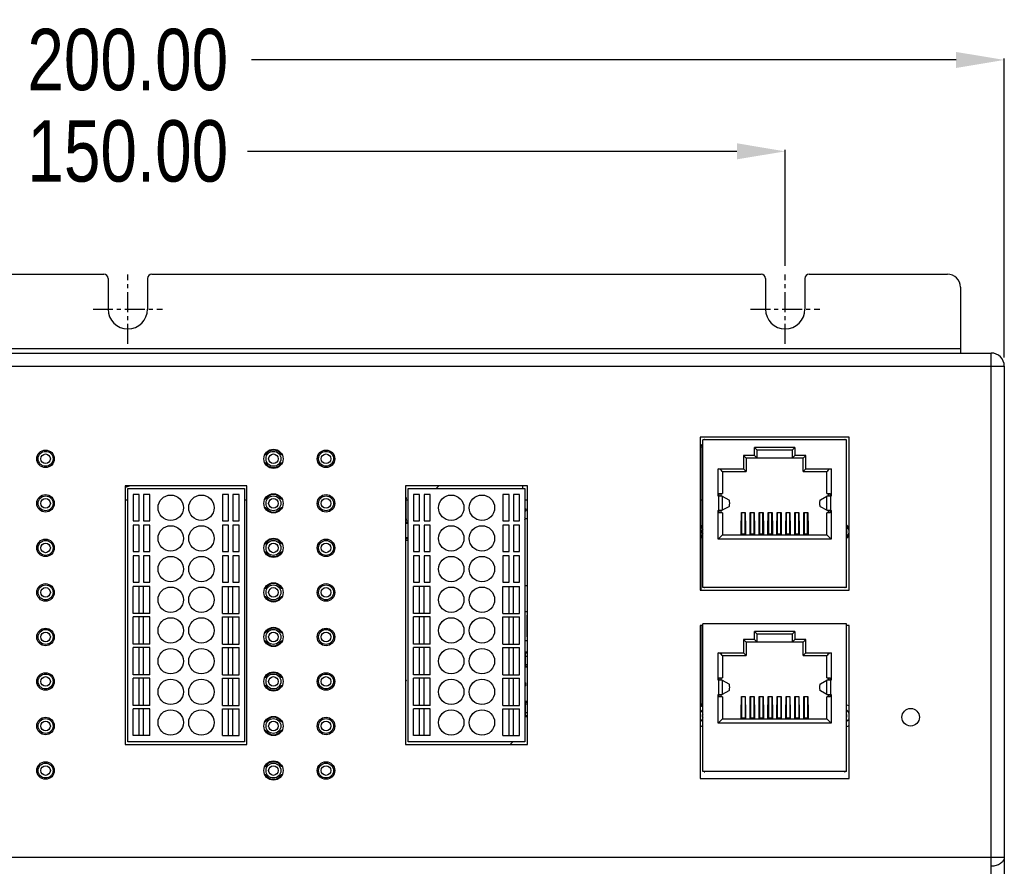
# Model space of a CAD drawing. Header units: inches. Extents: x 5916 to 6621, y 509 to 1008.
# Tile 5 of 7: x 6156 to 6268, y 802 to 898. Entities that reach past the tile are written whole.
import ezdxf

# ---------------------------------------------------------------- set-up
doc = ezdxf.new("R2010")
doc.units = ezdxf.units.IN
doc.header["$LTSCALE"] = 1.21
doc.header["$MEASUREMENT"] = 0
doc.header["$PDMODE"] = 3
doc.header["$PDSIZE"] = 0.3125
doc.linetypes.add('CENTER', pattern=[0.6, 0.375, -0.075, 0.075, -0.075])
doc.layers.get('0').update_dxf_attribs({"linetype": 'CONTINUOUS'})
doc.layers.get('Defpoints').update_dxf_attribs({"linetype": 'CONTINUOUS'})
doc.layers.add('02___PRT_ALL_AXES', color=7, linetype='CONTINUOUS')
doc.styles.get("Standard").update_dxf_attribs({"font": 'txt', "width": 0.8})
doc.dimstyles.get("Standard").update_dxf_attribs({"dimtxt": 7, "dimasz": 5.5, "dimexe": 0.18, "dimexo": 1, "dimgap": 2, "dimtad": 0, "dimzin": 1, "dimdsep": 46, "dimtxsty": 'Standard', "dimcen": 0.09, "dimadec": 0, "dimazin": 0, "dimtp": 0.01, "dimtm": 0.01, "dimtfac": 1, "dimtmove": 0, "dimatfit": 3, "dimfxl": 1, "dimtfillclr": 256, "dimtolj": 1, "dimtzin": 4, "dimarcsym": 0})

# ---------------------------------------------------------------- blocks, each defined once
blk = doc.blocks.new('*D19')
at = {"color": 0, "lineweight": -2, "ltscale": 5}
for p, q in [((6093.31, 870.44), (6093.31, 883.66)), ((6098.81, 883.48), (6154.64, 883.48)), ((6237.81, 883.48), (6181.98, 883.48)), ((6243.31, 870.44), (6243.31, 883.66))]:
    blk.add_line(p, q, dxfattribs=at)
at = {"color": 0, "ltscale": 5}
for points in [[(6098.81, 884.4), (6098.81, 882.57), (6093.31, 883.48)], [(6237.81, 882.57), (6237.81, 884.4), (6243.31, 883.48)]]:
    blk.add_solid(points, dxfattribs=at)
at = {"layer": 'Defpoints', "color": 0}
for p in [(6243.31, 883.48), (6093.31, 869.44), (6243.31, 869.44)]:
    blk.add_point(p, dxfattribs=at)
at = {"color": 0, "lineweight": 5, "ltscale": 5, "insert": (6168.31, 883.48), "char_height": 7, "attachment_point": 5}
blk.add_mtext('\\A1;150.00', dxfattribs=at)
blk = doc.blocks.new('*D20')
at = {"color": 0, "lineweight": -2, "ltscale": 5}
for p, q in [((6068.31, 859.98), (6068.31, 894.09)), ((6073.81, 893.91), (6154.18, 893.91)), ((6262.81, 893.91), (6182.44, 893.91)), ((6268.31, 859.98), (6268.31, 894.09))]:
    blk.add_line(p, q, dxfattribs=at)
at = {"color": 0, "ltscale": 5}
for points in [[(6073.81, 894.82), (6073.81, 892.99), (6068.31, 893.91)], [(6262.81, 892.99), (6262.81, 894.82), (6268.31, 893.91)]]:
    blk.add_solid(points, dxfattribs=at)
at = {"layer": 'Defpoints', "color": 0}
for p in [(6268.31, 893.91), (6068.31, 858.98), (6268.31, 858.98)]:
    blk.add_point(p, dxfattribs=at)
at = {"color": 0, "lineweight": 5, "ltscale": 5, "insert": (6168.31, 893.91), "char_height": 7, "attachment_point": 5}
blk.add_mtext('\\A1;200.00', dxfattribs=at)

msp = doc.modelspace()

# ---------------------------------------------------------------- linework, layer by layer
at = {"color": 7, "linetype": 'Continuous'}
for p, q in [((6096.06, 869.477), (6165.56, 869.477)), ((6171.06, 869.477), (6240.56, 869.477)), ((6246.06, 869.477), (6261.81, 869.477)), ((6166.06, 868.977), (6166.06, 865.477)), ((6170.56, 868.977), (6170.56, 865.477)), ((6241.06, 868.977), (6241.06, 865.477)), ((6245.56, 868.977), (6245.56, 865.477)), ((6263.31, 867.977), (6263.31, 860.477)), ((6069.81, 860.477), (6266.81, 860.477)), ((6073.31, 860.977), (6263.31, 860.977)), ((6266.81, 730.477), (6266.81, 860.477)), ((6068.31, 858.977), (6268.31, 858.977)), ((6268.31, 858.977), (6268.31, 731.977)), ((6250.604, 850.889), (6233.604, 850.887)), ((6233.604, 850.887), (6233.606, 833.437)), ((6250.304, 850.589), (6233.904, 850.587)), ((6233.906, 833.737), (6233.904, 850.587)), ((6250.306, 833.739), (6250.304, 850.589)), ((6250.606, 833.439), (6250.604, 850.889)), ((6244.404, 849.708), (6239.804, 849.708)), ((6240.104, 849.408), (6239.804, 849.708)), ((6239.804, 848.788), (6239.804, 849.708)), ((6244.104, 849.408), (6240.104, 849.408)), ((6240.104, 848.488), (6240.104, 849.408)), ((6244.404, 849.708), (6244.104, 849.408)), ((6244.104, 849.408), (6244.104, 848.488)), ((6244.404, 849.708), (6244.404, 848.788)), ((6183.965, 848.906), (6184.063, 848.906)), ((6185.795, 848.906), (6185.892, 848.906)), ((6239.804, 848.788), (6238.554, 848.788)), ((6238.854, 848.488), (6238.554, 848.788)), ((6238.554, 848.788), (6238.554, 847.258)), ((6245.354, 848.488), (6238.854, 848.488)), ((6238.854, 848.488), (6238.854, 846.958)), ((6240.104, 848.488), (6239.804, 848.788)), ((6244.104, 848.488), (6244.404, 848.788)), ((6245.654, 848.788), (6244.404, 848.788)), ((6245.354, 848.488), (6245.654, 848.788)), ((6245.354, 846.958), (6245.354, 848.488)), ((6245.654, 847.258), (6245.654, 848.788)), ((6184.063, 847.906), (6183.965, 847.906)), ((6185.892, 847.906), (6185.795, 847.906)), ((6235.654, 847.257), (6238.554, 847.258)), ((6235.655, 844.162), (6235.654, 847.257)), ((6238.554, 847.258), (6238.854, 846.958)), ((6245.354, 846.958), (6245.654, 847.258)), ((6245.654, 847.258), (6248.554, 847.259)), ((6248.554, 847.259), (6248.555, 844.163)), ((6236.113, 846.957), (6238.854, 846.958)), ((6236.154, 846.957), (6236.155, 844.437)), ((6245.354, 846.958), (6248.096, 846.959)), ((6248.055, 844.439), (6248.054, 846.959)), ((6181.91, 845.327), (6168.01, 845.327)), ((6168.01, 845.327), (6168.01, 815.827)), ((6168.31, 845.027), (6181.61, 845.027)), ((6168.31, 816.127), (6168.31, 845.027)), ((6181.61, 845.027), (6181.61, 816.127)), ((6181.91, 815.827), (6181.91, 845.327)), ((6213.91, 845.327), (6200.01, 845.327)), ((6200.01, 845.327), (6200.01, 815.827)), ((6200.31, 845.027), (6213.61, 845.027)), ((6200.31, 816.127), (6200.31, 845.027)), ((6213.61, 845.027), (6213.61, 816.127)), ((6213.91, 815.827), (6213.91, 845.327)), ((6169.61, 844.327), (6168.91, 844.327)), ((6168.91, 844.327), (6168.91, 841.327)), ((6169.61, 841.327), (6169.61, 844.327)), ((6170.81, 844.327), (6170.11, 844.327)), ((6170.11, 844.327), (6170.11, 841.327)), ((6170.81, 841.327), (6170.81, 844.327)), ((6179.81, 844.327), (6179.11, 844.327)), ((6179.11, 844.327), (6179.11, 841.327)), ((6179.81, 841.327), (6179.81, 844.327)), ((6181.01, 844.327), (6180.31, 844.327)), ((6180.31, 844.327), (6180.31, 841.327)), ((6181.01, 841.327), (6181.01, 844.327)), ((6183.965, 843.826), (6184.063, 843.826)), ((6185.795, 843.826), (6185.892, 843.826)), ((6201.61, 844.327), (6200.91, 844.327)), ((6200.91, 844.327), (6200.91, 841.327)), ((6201.61, 841.327), (6201.61, 844.327)), ((6202.81, 844.327), (6202.11, 844.327)), ((6202.11, 844.327), (6202.11, 841.327)), ((6202.81, 841.327), (6202.81, 844.327)), ((6211.81, 844.327), (6211.11, 844.327)), ((6211.11, 844.327), (6211.11, 841.327)), ((6211.81, 841.327), (6211.81, 844.327)), ((6213.01, 844.327), (6212.31, 844.327)), ((6212.31, 844.327), (6212.31, 841.327)), ((6213.01, 841.327), (6213.01, 844.327)), ((6236.131, 844.137), (6235.737, 844.137)), ((6235.737, 842.537), (6235.737, 844.137)), ((6235.755, 844.437), (6236.155, 844.437)), ((6235.755, 844.437), (6235.755, 844.137)), ((6235.955, 844.437), (6235.955, 844.137)), ((6236.131, 844.137), (6236.88, 843.736)), ((6236.131, 844.137), (6236.131, 842.537)), ((6247.33, 843.737), (6248.079, 844.139)), ((6248.055, 844.439), (6248.455, 844.439)), ((6248.472, 844.139), (6248.079, 844.139)), ((6248.079, 842.539), (6248.079, 844.139)), ((6248.255, 844.139), (6248.255, 844.439)), ((6248.455, 844.139), (6248.455, 844.439)), ((6248.472, 844.139), (6248.473, 842.539)), ((6184.063, 842.826), (6183.965, 842.826)), ((6185.892, 842.826), (6185.795, 842.826)), ((6235.655, 839.237), (6235.655, 842.513)), ((6235.737, 842.537), (6236.131, 842.537)), ((6235.755, 842.537), (6235.755, 842.237)), ((6235.955, 842.537), (6235.955, 842.237)), ((6236.88, 842.939), (6236.131, 842.537)), ((6248.079, 842.539), (6247.33, 842.94)), ((6248.079, 842.539), (6248.473, 842.539)), ((6248.255, 842.239), (6248.255, 842.539)), ((6248.455, 842.239), (6248.455, 842.539)), ((6248.555, 842.514), (6248.555, 839.239)), ((6236.155, 842.237), (6235.755, 842.237)), ((6236.155, 842.237), (6236.155, 839.737)), ((6238.31, 841.388), (6238.285, 841.344)), ((6238.31, 842.288), (6238.76, 842.288)), ((6238.31, 841.388), (6238.31, 842.288)), ((6238.335, 842.288), (6238.335, 839.738)), ((6238.735, 839.738), (6238.735, 842.288)), ((6238.76, 842.288), (6238.76, 841.388)), ((6238.785, 841.344), (6238.76, 841.388)), ((6239.33, 841.388), (6239.305, 841.344)), ((6239.33, 842.288), (6239.78, 842.288)), ((6239.33, 841.388), (6239.33, 842.288)), ((6239.355, 842.288), (6239.355, 839.738)), ((6239.755, 839.738), (6239.755, 842.288)), ((6239.78, 842.288), (6239.78, 841.388)), ((6239.805, 841.344), (6239.78, 841.388)), ((6240.35, 841.388), (6240.325, 841.344)), ((6240.35, 842.288), (6240.8, 842.288)), ((6240.35, 841.388), (6240.35, 842.288)), ((6240.375, 842.288), (6240.375, 839.738)), ((6240.775, 839.738), (6240.775, 842.288)), ((6240.8, 842.288), (6240.8, 841.388)), ((6240.825, 841.345), (6240.8, 841.388)), ((6241.37, 841.388), (6241.345, 841.345)), ((6241.37, 842.288), (6241.82, 842.288)), ((6241.37, 841.388), (6241.37, 842.288)), ((6241.395, 842.288), (6241.395, 839.738)), ((6241.795, 839.738), (6241.795, 842.288)), ((6241.82, 842.288), (6241.82, 841.388)), ((6241.845, 841.345), (6241.82, 841.388)), ((6242.39, 841.388), (6242.365, 841.345)), ((6242.39, 842.288), (6242.84, 842.288)), ((6242.39, 841.388), (6242.39, 842.288)), ((6242.415, 842.288), (6242.415, 839.738)), ((6242.815, 839.738), (6242.815, 842.288)), ((6242.84, 842.288), (6242.84, 841.388)), ((6242.865, 841.345), (6242.84, 841.388)), ((6243.41, 841.388), (6243.385, 841.345)), ((6243.41, 842.288), (6243.86, 842.288)), ((6243.41, 841.388), (6243.41, 842.288)), ((6243.435, 842.288), (6243.435, 839.738)), ((6243.835, 839.738), (6243.835, 842.288)), ((6243.86, 842.288), (6243.86, 841.388)), ((6243.885, 841.345), (6243.86, 841.388)), ((6244.43, 841.388), (6244.405, 841.345)), ((6244.43, 842.288), (6244.88, 842.288)), ((6244.43, 841.388), (6244.43, 842.288)), ((6244.455, 842.288), (6244.455, 839.738)), ((6244.855, 839.738), (6244.855, 842.288)), ((6244.88, 842.288), (6244.88, 841.388)), ((6244.905, 841.345), (6244.88, 841.388)), ((6245.45, 841.388), (6245.425, 841.345)), ((6245.45, 842.288), (6245.9, 842.288)), ((6245.45, 841.388), (6245.45, 842.288)), ((6245.475, 842.288), (6245.475, 839.738)), ((6245.875, 839.738), (6245.875, 842.288)), ((6245.9, 842.288), (6245.9, 841.388)), ((6245.925, 841.345), (6245.9, 841.388)), ((6248.455, 842.239), (6248.055, 842.239)), ((6248.055, 839.739), (6248.055, 842.239)), ((6168.91, 841.327), (6169.61, 841.327)), ((6169.61, 840.827), (6168.91, 840.827)), ((6168.91, 840.827), (6168.91, 837.827)), ((6169.61, 837.827), (6169.61, 840.827)), ((6170.11, 841.327), (6170.81, 841.327)), ((6170.81, 840.827), (6170.11, 840.827)), ((6170.11, 840.827), (6170.11, 837.827)), ((6170.81, 837.827), (6170.81, 840.827)), ((6179.11, 841.327), (6179.81, 841.327)), ((6179.81, 840.827), (6179.11, 840.827)), ((6179.11, 840.827), (6179.11, 837.827)), ((6179.81, 837.827), (6179.81, 840.827)), ((6180.31, 841.327), (6181.01, 841.327)), ((6181.01, 840.827), (6180.31, 840.827)), ((6180.31, 840.827), (6180.31, 837.827)), ((6181.01, 837.827), (6181.01, 840.827)), ((6200.91, 841.327), (6201.61, 841.327)), ((6201.61, 840.827), (6200.91, 840.827)), ((6200.91, 840.827), (6200.91, 837.827)), ((6201.61, 837.827), (6201.61, 840.827)), ((6202.11, 841.327), (6202.81, 841.327)), ((6202.81, 840.827), (6202.11, 840.827)), ((6202.11, 840.827), (6202.11, 837.827)), ((6202.81, 837.827), (6202.81, 840.827)), ((6211.11, 841.327), (6211.81, 841.327)), ((6211.81, 840.827), (6211.11, 840.827)), ((6211.11, 840.827), (6211.11, 837.827)), ((6211.81, 837.827), (6211.81, 840.827)), ((6212.31, 841.327), (6213.01, 841.327)), ((6213.01, 840.827), (6212.31, 840.827)), ((6212.31, 840.827), (6212.31, 837.827)), ((6213.01, 837.827), (6213.01, 840.827)), ((6238.285, 839.738), (6238.285, 841.344)), ((6238.785, 841.344), (6238.785, 839.738)), ((6239.305, 839.738), (6239.305, 841.344)), ((6239.805, 841.344), (6239.805, 839.738)), ((6240.325, 839.738), (6240.325, 841.344)), ((6240.825, 841.345), (6240.825, 839.738)), ((6241.345, 839.738), (6241.345, 841.345)), ((6241.845, 841.345), (6241.845, 839.738)), ((6242.365, 839.738), (6242.365, 841.345)), ((6242.865, 841.345), (6242.865, 839.738)), ((6243.385, 839.738), (6243.385, 841.345)), ((6243.885, 841.345), (6243.885, 839.738)), ((6244.405, 839.738), (6244.405, 841.345)), ((6244.905, 841.345), (6244.905, 839.738)), ((6245.425, 839.738), (6245.425, 841.345)), ((6245.925, 841.345), (6245.925, 839.738)), ((6236.155, 839.737), (6235.655, 839.237)), ((6248.555, 839.239), (6235.655, 839.237)), ((6236.155, 839.737), (6248.055, 839.739)), ((6238.335, 839.853), (6238.735, 839.853)), ((6238.335, 839.838), (6238.735, 839.838)), ((6239.355, 839.853), (6239.755, 839.853)), ((6239.355, 839.838), (6239.755, 839.838)), ((6240.375, 839.853), (6240.775, 839.853)), ((6240.375, 839.838), (6240.775, 839.838)), ((6241.395, 839.853), (6241.795, 839.853)), ((6241.395, 839.838), (6241.795, 839.838)), ((6242.415, 839.853), (6242.815, 839.853)), ((6242.415, 839.838), (6242.815, 839.838)), ((6243.435, 839.853), (6243.835, 839.853)), ((6243.435, 839.838), (6243.835, 839.838)), ((6244.455, 839.854), (6244.855, 839.854)), ((6244.455, 839.838), (6244.855, 839.838)), ((6245.475, 839.854), (6245.875, 839.854)), ((6245.475, 839.838), (6245.875, 839.838)), ((6248.055, 839.739), (6248.555, 839.239)), ((6183.965, 838.746), (6184.063, 838.746)), ((6185.795, 838.746), (6185.892, 838.746)), ((6168.91, 837.827), (6169.61, 837.827)), ((6169.61, 837.327), (6168.91, 837.327)), ((6168.91, 837.327), (6168.91, 834.327)), ((6169.61, 834.327), (6169.61, 837.327)), ((6170.11, 837.827), (6170.81, 837.827)), ((6170.81, 837.327), (6170.11, 837.327)), ((6170.11, 837.327), (6170.11, 834.327)), ((6170.81, 834.327), (6170.81, 837.327)), ((6179.11, 837.827), (6179.81, 837.827)), ((6179.81, 837.327), (6179.11, 837.327)), ((6179.11, 837.327), (6179.11, 834.327)), ((6179.81, 834.327), (6179.81, 837.327)), ((6180.31, 837.827), (6181.01, 837.827)), ((6181.01, 837.327), (6180.31, 837.327)), ((6180.31, 837.327), (6180.31, 834.327)), ((6181.01, 834.327), (6181.01, 837.327)), ((6184.063, 837.746), (6183.965, 837.746)), ((6185.892, 837.746), (6185.795, 837.746)), ((6200.91, 837.827), (6201.61, 837.827)), ((6201.61, 837.327), (6200.91, 837.327)), ((6200.91, 837.327), (6200.91, 834.327)), ((6201.61, 834.327), (6201.61, 837.327)), ((6202.11, 837.827), (6202.81, 837.827)), ((6202.81, 837.327), (6202.11, 837.327)), ((6202.11, 837.327), (6202.11, 834.327)), ((6202.81, 834.327), (6202.81, 837.327)), ((6211.11, 837.827), (6211.81, 837.827)), ((6211.81, 837.327), (6211.11, 837.327)), ((6211.11, 837.327), (6211.11, 834.327)), ((6211.81, 834.327), (6211.81, 837.327)), ((6212.31, 837.827), (6213.01, 837.827)), ((6213.01, 837.327), (6212.31, 837.327)), ((6212.31, 837.327), (6212.31, 834.327)), ((6213.01, 834.327), (6213.01, 837.327)), ((6168.91, 834.327), (6169.61, 834.327)), ((6170.81, 833.827), (6168.91, 833.827)), ((6168.91, 830.777), (6168.91, 833.827)), ((6169.61, 830.777), (6169.61, 833.827)), ((6170.11, 834.327), (6170.81, 834.327)), ((6170.11, 830.777), (6170.11, 833.827)), ((6170.81, 830.777), (6170.81, 833.827)), ((6179.11, 834.327), (6179.81, 834.327)), ((6179.11, 833.827), (6181.01, 833.827)), ((6179.11, 830.777), (6179.11, 833.827)), ((6179.81, 830.777), (6179.81, 833.827)), ((6180.31, 834.327), (6181.01, 834.327)), ((6180.31, 830.777), (6180.31, 833.827)), ((6181.01, 830.777), (6181.01, 833.827)), ((6183.965, 833.666), (6184.063, 833.666)), ((6185.795, 833.666), (6185.892, 833.666)), ((6200.91, 834.327), (6201.61, 834.327)), ((6202.81, 833.827), (6200.91, 833.827)), ((6200.91, 830.777), (6200.91, 833.827)), ((6201.61, 830.777), (6201.61, 833.827)), ((6202.11, 834.327), (6202.81, 834.327)), ((6202.11, 830.777), (6202.11, 833.827)), ((6202.81, 830.777), (6202.81, 833.827)), ((6211.11, 834.327), (6211.81, 834.327)), ((6211.11, 833.827), (6213.01, 833.827)), ((6211.11, 830.777), (6211.11, 833.827)), ((6211.81, 830.777), (6211.81, 833.827)), ((6212.31, 834.327), (6213.01, 834.327)), ((6212.31, 830.777), (6212.31, 833.827)), ((6213.01, 830.777), (6213.01, 833.827)), ((6250.306, 833.739), (6233.906, 833.737)), ((6184.063, 832.666), (6183.965, 832.666)), ((6185.892, 832.666), (6185.795, 832.666)), ((6233.606, 833.437), (6250.606, 833.439)), ((6170.81, 830.777), (6168.91, 830.777)), ((6170.81, 830.377), (6168.91, 830.377)), ((6168.91, 827.277), (6168.91, 830.377)), ((6169.61, 827.277), (6169.61, 830.377)), ((6170.11, 827.277), (6170.11, 830.377)), ((6170.81, 827.277), (6170.81, 830.377)), ((6179.11, 830.777), (6181.01, 830.777)), ((6179.11, 830.377), (6181.01, 830.377)), ((6179.11, 827.277), (6179.11, 830.377)), ((6179.81, 827.277), (6179.81, 830.377)), ((6180.31, 827.277), (6180.31, 830.377)), ((6181.01, 827.277), (6181.01, 830.377)), ((6202.81, 830.777), (6200.91, 830.777)), ((6202.81, 830.377), (6200.91, 830.377)), ((6200.91, 827.277), (6200.91, 830.377)), ((6201.61, 827.277), (6201.61, 830.377)), ((6202.11, 827.277), (6202.11, 830.377)), ((6202.81, 827.277), (6202.81, 830.377)), ((6211.11, 830.777), (6213.01, 830.777)), ((6211.11, 830.377), (6213.01, 830.377)), ((6211.11, 827.277), (6211.11, 830.377)), ((6211.81, 827.277), (6211.81, 830.377)), ((6212.31, 827.277), (6212.31, 830.377)), ((6213.01, 827.277), (6213.01, 830.377)), ((6233.905, 829.387), (6233.605, 829.387)), ((6233.605, 829.387), (6233.605, 811.947)), ((6250.305, 829.587), (6233.905, 829.587)), ((6233.905, 812.737), (6233.905, 829.587)), ((6250.305, 812.737), (6250.305, 829.587)), ((6250.605, 829.387), (6250.305, 829.387)), ((6250.605, 811.947), (6250.605, 829.387)), ((6183.965, 828.586), (6184.063, 828.586)), ((6185.795, 828.586), (6185.892, 828.586)), ((6244.405, 828.707), (6239.805, 828.707)), ((6240.105, 828.407), (6239.805, 828.707)), ((6239.805, 827.787), (6239.805, 828.707)), ((6244.105, 828.407), (6240.105, 828.407)), ((6240.105, 827.487), (6240.105, 828.407)), ((6244.405, 828.707), (6244.105, 828.407)), ((6244.105, 828.407), (6244.105, 827.487)), ((6244.405, 828.707), (6244.405, 827.787)), ((6170.81, 827.277), (6168.91, 827.277)), ((6170.81, 826.877), (6168.91, 826.877)), ((6168.91, 823.777), (6168.91, 826.877)), ((6169.61, 823.777), (6169.61, 826.877)), ((6170.11, 823.777), (6170.11, 826.877)), ((6170.81, 823.777), (6170.81, 826.877)), ((6179.11, 827.277), (6181.01, 827.277)), ((6179.11, 826.877), (6181.01, 826.877)), ((6179.11, 823.777), (6179.11, 826.877)), ((6179.81, 823.777), (6179.81, 826.877)), ((6180.31, 823.777), (6180.31, 826.877)), ((6181.01, 823.777), (6181.01, 826.877)), ((6184.063, 827.586), (6183.965, 827.586)), ((6185.892, 827.586), (6185.795, 827.586)), ((6202.81, 827.277), (6200.91, 827.277)), ((6202.81, 826.877), (6200.91, 826.877)), ((6200.91, 823.777), (6200.91, 826.877)), ((6201.61, 823.777), (6201.61, 826.877)), ((6202.11, 823.777), (6202.11, 826.877)), ((6202.81, 823.777), (6202.81, 826.877)), ((6211.11, 827.277), (6213.01, 827.277)), ((6211.11, 826.877), (6213.01, 826.877)), ((6211.11, 823.777), (6211.11, 826.877)), ((6211.81, 823.777), (6211.81, 826.877)), ((6212.31, 823.777), (6212.31, 826.877)), ((6213.01, 823.777), (6213.01, 826.877)), ((6239.805, 827.787), (6238.555, 827.787)), ((6238.855, 827.487), (6238.555, 827.787)), ((6238.555, 827.787), (6238.555, 826.257)), ((6245.355, 827.487), (6238.855, 827.487)), ((6238.855, 827.487), (6238.855, 825.957)), ((6240.105, 827.487), (6239.805, 827.787)), ((6244.105, 827.487), (6244.405, 827.787)), ((6245.655, 827.787), (6244.405, 827.787)), ((6245.355, 827.487), (6245.655, 827.787)), ((6245.355, 825.957), (6245.355, 827.487)), ((6245.655, 826.257), (6245.655, 827.787)), ((6235.655, 826.257), (6238.555, 826.257)), ((6235.655, 823.162), (6235.655, 826.257)), ((6236.113, 825.957), (6238.855, 825.957)), ((6236.155, 825.957), (6236.155, 823.437)), ((6238.555, 826.257), (6238.855, 825.957)), ((6245.355, 825.957), (6245.655, 826.257)), ((6245.355, 825.957), (6248.096, 825.957)), ((6245.655, 826.257), (6248.555, 826.257)), ((6248.055, 823.437), (6248.055, 825.957)), ((6248.555, 826.257), (6248.555, 823.162)), ((6170.81, 823.777), (6168.91, 823.777)), ((6179.11, 823.777), (6181.01, 823.777)), ((6183.965, 823.506), (6184.063, 823.506)), ((6185.795, 823.506), (6185.892, 823.506)), ((6202.81, 823.777), (6200.91, 823.777)), ((6211.11, 823.777), (6213.01, 823.777)), ((6235.755, 823.437), (6236.155, 823.437)), ((6235.755, 823.437), (6235.755, 823.137)), ((6235.955, 823.437), (6235.955, 823.137)), ((6248.055, 823.437), (6248.455, 823.437)), ((6248.255, 823.137), (6248.255, 823.437)), ((6248.455, 823.137), (6248.455, 823.437)), ((6170.81, 823.377), (6168.91, 823.377)), ((6168.91, 820.277), (6168.91, 823.377)), ((6169.61, 820.277), (6169.61, 823.377)), ((6170.11, 820.277), (6170.11, 823.377)), ((6170.81, 820.277), (6170.81, 823.377)), ((6179.11, 823.377), (6181.01, 823.377)), ((6179.11, 820.277), (6179.11, 823.377)), ((6179.81, 820.277), (6179.81, 823.377)), ((6180.31, 820.277), (6180.31, 823.377)), ((6181.01, 820.277), (6181.01, 823.377)), ((6184.063, 822.506), (6183.965, 822.506)), ((6185.892, 822.506), (6185.795, 822.506)), ((6202.81, 823.377), (6200.91, 823.377)), ((6200.91, 820.277), (6200.91, 823.377)), ((6201.61, 820.277), (6201.61, 823.377)), ((6202.11, 820.277), (6202.11, 823.377)), ((6202.81, 820.277), (6202.81, 823.377)), ((6211.11, 823.377), (6213.01, 823.377)), ((6211.11, 820.277), (6211.11, 823.377)), ((6211.81, 820.277), (6211.81, 823.377)), ((6212.31, 820.277), (6212.31, 823.377)), ((6213.01, 820.277), (6213.01, 823.377)), ((6236.131, 823.137), (6235.737, 823.137)), ((6235.737, 821.537), (6235.737, 823.137)), ((6236.131, 823.137), (6236.88, 822.736)), ((6236.131, 823.137), (6236.131, 821.537)), ((6247.33, 822.736), (6248.079, 823.137)), ((6248.472, 823.137), (6248.079, 823.137)), ((6248.079, 821.537), (6248.079, 823.137)), ((6248.472, 823.137), (6248.472, 821.537)), ((6235.655, 818.237), (6235.655, 821.513)), ((6235.737, 821.537), (6236.131, 821.537)), ((6235.755, 821.537), (6235.755, 821.237)), ((6236.155, 821.237), (6235.755, 821.237)), ((6235.955, 821.537), (6235.955, 821.237)), ((6236.88, 821.939), (6236.131, 821.537)), ((6236.155, 821.237), (6236.155, 818.737)), ((6238.31, 821.287), (6238.76, 821.287)), ((6238.31, 820.387), (6238.31, 821.287)), ((6238.335, 821.287), (6238.335, 818.737)), ((6238.735, 821.287), (6238.735, 818.853)), ((6238.76, 821.287), (6238.76, 820.387)), ((6239.33, 821.287), (6239.78, 821.287)), ((6239.33, 820.387), (6239.33, 821.287)), ((6239.355, 821.287), (6239.355, 818.737)), ((6239.755, 818.737), (6239.755, 821.287)), ((6239.78, 821.287), (6239.78, 820.387)), ((6240.35, 821.287), (6240.8, 821.287)), ((6240.35, 820.387), (6240.35, 821.287)), ((6240.375, 821.287), (6240.375, 818.737)), ((6240.775, 821.287), (6240.775, 818.853)), ((6240.8, 821.287), (6240.8, 820.387)), ((6241.37, 821.287), (6241.82, 821.287)), ((6241.37, 820.387), (6241.37, 821.287)), ((6241.395, 821.287), (6241.395, 818.737)), ((6241.795, 821.287), (6241.795, 818.853)), ((6241.82, 821.287), (6241.82, 820.387)), ((6242.39, 821.287), (6242.84, 821.287)), ((6242.39, 820.387), (6242.39, 821.287)), ((6242.415, 821.287), (6242.415, 818.737)), ((6242.815, 821.287), (6242.815, 818.853)), ((6242.84, 821.287), (6242.84, 820.387)), ((6243.41, 821.287), (6243.86, 821.287)), ((6243.41, 820.387), (6243.41, 821.287)), ((6243.435, 821.287), (6243.435, 818.737)), ((6243.835, 821.287), (6243.835, 818.853)), ((6243.86, 821.287), (6243.86, 820.387)), ((6244.43, 821.287), (6244.88, 821.287)), ((6244.43, 820.387), (6244.43, 821.287)), ((6244.455, 821.287), (6244.455, 818.737)), ((6244.855, 821.287), (6244.855, 818.853)), ((6244.88, 821.287), (6244.88, 820.387)), ((6245.45, 821.287), (6245.9, 821.287)), ((6245.45, 820.387), (6245.45, 821.287)), ((6245.475, 821.287), (6245.475, 818.737)), ((6245.875, 821.287), (6245.875, 818.853)), ((6245.9, 821.287), (6245.9, 820.387)), ((6248.079, 821.537), (6247.33, 821.939)), ((6248.455, 821.237), (6248.055, 821.237)), ((6248.055, 818.737), (6248.055, 821.237)), ((6248.079, 821.537), (6248.472, 821.537)), ((6248.255, 821.237), (6248.255, 821.537)), ((6248.455, 821.237), (6248.455, 821.537)), ((6248.555, 821.513), (6248.555, 818.237)), ((6170.81, 820.277), (6168.91, 820.277)), ((6179.11, 820.277), (6181.01, 820.277)), ((6202.81, 820.277), (6200.91, 820.277)), ((6211.11, 820.277), (6213.01, 820.277)), ((6238.31, 820.387), (6238.285, 820.344)), ((6238.285, 818.737), (6238.285, 820.344)), ((6238.785, 820.344), (6238.76, 820.387)), ((6238.785, 820.344), (6238.785, 818.737)), ((6239.33, 820.387), (6239.305, 820.344)), ((6239.305, 818.737), (6239.305, 820.344)), ((6239.805, 820.344), (6239.78, 820.387)), ((6239.805, 820.344), (6239.805, 818.737)), ((6240.35, 820.387), (6240.325, 820.344)), ((6240.325, 818.737), (6240.325, 820.344)), ((6240.825, 820.344), (6240.8, 820.387)), ((6240.825, 820.344), (6240.825, 818.737)), ((6241.37, 820.387), (6241.345, 820.344)), ((6241.345, 818.737), (6241.345, 820.344)), ((6241.845, 820.344), (6241.82, 820.387)), ((6241.845, 820.344), (6241.845, 818.737)), ((6242.39, 820.387), (6242.365, 820.344)), ((6242.365, 818.737), (6242.365, 820.344)), ((6242.865, 820.344), (6242.84, 820.387)), ((6242.865, 820.344), (6242.865, 818.737)), ((6243.41, 820.387), (6243.385, 820.344)), ((6243.385, 818.737), (6243.385, 820.344)), ((6243.885, 820.344), (6243.86, 820.387)), ((6243.885, 820.344), (6243.885, 818.737)), ((6244.43, 820.387), (6244.405, 820.344)), ((6244.405, 818.737), (6244.405, 820.344)), ((6244.905, 820.344), (6244.88, 820.387)), ((6244.905, 820.344), (6244.905, 818.737)), ((6245.45, 820.387), (6245.425, 820.344)), ((6245.425, 818.737), (6245.425, 820.344)), ((6245.925, 820.344), (6245.9, 820.387)), ((6245.925, 820.344), (6245.925, 818.737)), ((6170.81, 819.877), (6168.91, 819.877)), ((6168.91, 816.827), (6168.91, 819.877)), ((6169.61, 816.827), (6169.61, 819.877)), ((6170.11, 816.827), (6170.11, 819.877)), ((6170.81, 816.827), (6170.81, 819.877)), ((6179.11, 819.877), (6181.01, 819.877)), ((6179.11, 816.827), (6179.11, 819.877)), ((6179.81, 816.827), (6179.81, 819.877)), ((6180.31, 816.827), (6180.31, 819.877)), ((6181.01, 816.827), (6181.01, 819.877)), ((6202.81, 819.877), (6200.91, 819.877)), ((6200.91, 816.827), (6200.91, 819.877)), ((6201.61, 816.827), (6201.61, 819.877)), ((6202.11, 816.827), (6202.11, 819.877)), ((6202.81, 816.827), (6202.81, 819.877)), ((6211.11, 819.877), (6213.01, 819.877)), ((6211.11, 816.827), (6211.11, 819.877)), ((6211.81, 816.827), (6211.81, 819.877)), ((6212.31, 816.827), (6212.31, 819.877)), ((6213.01, 816.827), (6213.01, 819.877)), ((6183.965, 818.426), (6184.063, 818.426)), ((6185.795, 818.426), (6185.892, 818.426)), ((6236.155, 818.737), (6235.655, 818.237)), ((6248.555, 818.237), (6235.655, 818.237)), ((6236.155, 818.737), (6248.055, 818.737)), ((6238.335, 818.853), (6238.735, 818.853)), ((6238.335, 818.837), (6238.735, 818.837)), ((6238.735, 818.737), (6238.735, 818.837)), ((6239.355, 818.853), (6239.755, 818.853)), ((6239.355, 818.837), (6239.755, 818.837)), ((6240.375, 818.853), (6240.775, 818.853)), ((6240.375, 818.837), (6240.775, 818.837)), ((6240.775, 818.737), (6240.775, 818.837)), ((6241.395, 818.853), (6241.795, 818.853)), ((6241.395, 818.837), (6241.795, 818.837)), ((6241.795, 818.737), (6241.795, 818.837)), ((6242.415, 818.853), (6242.815, 818.853)), ((6242.415, 818.837), (6242.815, 818.837)), ((6242.815, 818.737), (6242.815, 818.837)), ((6243.435, 818.853), (6243.835, 818.853)), ((6243.435, 818.837), (6243.835, 818.837)), ((6243.835, 818.737), (6243.835, 818.837)), ((6244.455, 818.853), (6244.855, 818.853)), ((6244.455, 818.837), (6244.855, 818.837)), ((6244.855, 818.737), (6244.855, 818.837)), ((6245.475, 818.853), (6245.875, 818.853)), ((6245.475, 818.837), (6245.875, 818.837)), ((6245.875, 818.737), (6245.875, 818.837)), ((6248.055, 818.737), (6248.555, 818.237)), ((6170.81, 816.827), (6168.91, 816.827)), ((6179.11, 816.827), (6181.01, 816.827)), ((6184.063, 817.426), (6183.965, 817.426)), ((6185.892, 817.426), (6185.795, 817.426)), ((6202.81, 816.827), (6200.91, 816.827)), ((6211.11, 816.827), (6213.01, 816.827)), ((6168.01, 815.827), (6181.91, 815.827)), ((6181.61, 816.127), (6168.31, 816.127)), ((6200.01, 815.827), (6213.91, 815.827)), ((6213.61, 816.127), (6200.31, 816.127)), ((6183.965, 813.346), (6184.063, 813.346)), ((6185.795, 813.346), (6185.892, 813.346)), ((6184.063, 812.346), (6183.965, 812.346)), ((6185.892, 812.346), (6185.795, 812.346)), ((6250.305, 812.737), (6233.905, 812.737)), ((6233.605, 811.947), (6250.605, 811.947)), ((6068.31, 802.982), (6268.31, 802.982))]:
    msp.add_line(p, q, dxfattribs=at)
at = {"color": 1, "linetype": 'CENTER', "ltscale": 5}
for p, q in [((6168.31, 861.517), (6168.31, 869.437)), ((6243.31, 861.517), (6243.31, 869.437)), ((6164.35, 865.477), (6172.27, 865.477)), ((6239.35, 865.477), (6247.27, 865.477))]:
    msp.add_line(p, q, dxfattribs=at)
at = {"color": 2, "linetype": 'Continuous'}
for p, q in [((6233.604, 849.972), (6233.714, 849.863)), ((6233.714, 833.437), (6233.714, 849.863)), ((6203.503, 845.027), (6203.803, 845.327)), ((6213.394, 845.027), (6213.394, 845.327)), ((6200.01, 843.907), (6200.051, 843.907)), ((6200.051, 841.507), (6200.051, 843.907)), ((6213.626, 842.573), (6213.91, 842.573)), ((6200.01, 841.507), (6200.051, 841.507)), ((6213.61, 841.583), (6213.91, 841.583)), ((6200.01, 841.318), (6200.31, 841.318)), ((6200.01, 839.118), (6200.31, 839.118)), ((6213.61, 833.963), (6213.91, 833.963)), ((6213.61, 830.991), (6213.91, 830.991)), ((6233.714, 820.323), (6233.714, 829.387)), ((6213.61, 827.689), (6213.91, 827.689)), ((6233.605, 820.214), (6233.714, 820.323)), ((6211.921, 815.827), (6212.221, 816.127))]:
    msp.add_line(p, q, dxfattribs=at)
at = {"color": 1, "linetype": 'Continuous'}
for p, q in [((6184.204, 849.091), (6184.158, 849.091)), ((6185.699, 849.091), (6185.653, 849.091)), ((6184.063, 847.821), (6184.128, 847.821)), ((6185.729, 847.821), (6185.795, 847.821)), ((6184.204, 844.011), (6184.158, 844.011)), ((6185.699, 844.011), (6185.653, 844.011)), ((6184.063, 842.741), (6184.128, 842.741)), ((6185.729, 842.741), (6185.795, 842.741)), ((6200.31, 841.018), (6200.01, 841.018)), ((6200.01, 839.418), (6200.31, 839.418)), ((6184.204, 838.931), (6184.158, 838.931)), ((6185.699, 838.931), (6185.653, 838.931)), ((6184.063, 837.661), (6184.128, 837.661)), ((6185.729, 837.661), (6185.795, 837.661)), ((6184.204, 833.851), (6184.158, 833.851)), ((6185.699, 833.851), (6185.653, 833.851)), ((6184.063, 832.581), (6184.128, 832.581)), ((6185.729, 832.581), (6185.795, 832.581)), ((6184.204, 828.771), (6184.089, 828.771)), ((6185.768, 828.771), (6185.653, 828.771)), ((6184.022, 827.501), (6184.128, 827.501)), ((6185.729, 827.501), (6185.835, 827.501)), ((6213.91, 826.241), (6213.629, 826.241)), ((6213.629, 826.241), (6213.629, 824.768)), ((6213.629, 824.768), (6213.91, 824.768)), ((6184.204, 823.691), (6184.158, 823.691)), ((6185.699, 823.691), (6185.653, 823.691)), ((6184.063, 822.421), (6184.128, 822.421)), ((6185.729, 822.421), (6185.795, 822.421)), ((6213.91, 820.602), (6213.629, 820.602)), ((6213.629, 820.602), (6213.629, 819.129)), ((6213.629, 819.129), (6213.91, 819.129)), ((6184.204, 818.611), (6184.089, 818.611)), ((6185.768, 818.611), (6185.653, 818.611)), ((6184.022, 817.341), (6184.128, 817.341)), ((6185.729, 817.341), (6185.835, 817.341)), ((6184.204, 813.531), (6184.089, 813.531)), ((6185.768, 813.531), (6185.653, 813.531)), ((6184.022, 812.261), (6184.128, 812.261)), ((6185.729, 812.261), (6185.835, 812.261))]:
    msp.add_line(p, q, dxfattribs=at)
at = {"color": 216, "linetype": 'Continuous', "true_color": 0x800080}
for p, q in [((6184.325, 849.193), (6184.265, 849.193)), ((6185.593, 849.193), (6185.532, 849.193)), ((6184.159, 847.72), (6184.206, 847.72)), ((6185.651, 847.72), (6185.698, 847.72)), ((6184.325, 844.113), (6184.265, 844.113)), ((6185.593, 844.113), (6185.532, 844.113)), ((6184.159, 842.64), (6184.206, 842.64)), ((6185.651, 842.64), (6185.698, 842.64)), ((6200.31, 841.119), (6200.01, 841.119)), ((6200.01, 839.316), (6200.31, 839.316)), ((6184.325, 839.033), (6184.265, 839.033)), ((6185.593, 839.033), (6185.532, 839.033)), ((6184.159, 837.56), (6184.206, 837.56)), ((6185.651, 837.56), (6185.698, 837.56)), ((6184.325, 833.953), (6184.265, 833.953)), ((6185.593, 833.953), (6185.532, 833.953)), ((6184.159, 832.48), (6184.206, 832.48)), ((6185.651, 832.48), (6185.698, 832.48)), ((6213.91, 830.584), (6213.825, 830.584)), ((6213.825, 830.584), (6213.825, 828.095)), ((6184.325, 828.873), (6184.164, 828.873)), ((6185.693, 828.873), (6185.532, 828.873)), ((6213.825, 828.095), (6213.91, 828.095)), ((6184.09, 827.4), (6184.206, 827.4)), ((6185.651, 827.4), (6185.767, 827.4)), ((6213.91, 826.343), (6213.61, 826.343)), ((6213.61, 824.666), (6213.91, 824.666)), ((6184.325, 823.793), (6184.265, 823.793)), ((6185.593, 823.793), (6185.532, 823.793)), ((6184.159, 822.32), (6184.206, 822.32)), ((6185.651, 822.32), (6185.698, 822.32)), ((6213.91, 820.704), (6213.61, 820.704)), ((6213.61, 819.027), (6213.91, 819.027)), ((6184.325, 818.713), (6184.164, 818.713)), ((6185.693, 818.713), (6185.532, 818.713)), ((6184.09, 817.24), (6184.206, 817.24)), ((6185.651, 817.24), (6185.767, 817.24)), ((6184.325, 813.633), (6184.164, 813.633)), ((6185.693, 813.633), (6185.532, 813.633)), ((6184.09, 812.16), (6184.206, 812.16)), ((6185.651, 812.16), (6185.767, 812.16))]:
    msp.add_line(p, q, dxfattribs=at)
at = {"color": 3, "linetype": 'Continuous'}
for p, q in [((6168.112, 845.165), (6168.045, 845.151)), ((6168.591, 845.327), (6168.112, 845.165))]:
    msp.add_line(p, q, dxfattribs=at)
at = {"color": 56, "linetype": 'Continuous', "true_color": 0x808000}
for p, q in [((6168.01, 843.727), (6168.31, 843.727)), ((6181.61, 843.727), (6181.91, 843.727)), ((6200.01, 843.727), (6200.31, 843.727)), ((6213.61, 843.727), (6213.91, 843.727)), ((6233.605, 843.727), (6233.905, 843.727))]:
    msp.add_line(p, q, dxfattribs=at)
at = {"color": 6, "linetype": 'Continuous'}
for p, q in [((6213.654, 825.885), (6213.91, 825.885)), ((6213.654, 824.933), (6213.654, 825.885)), ((6213.61, 824.933), (6213.91, 824.933)), ((6213.61, 820.437), (6213.91, 820.437)), ((6213.654, 819.485), (6213.654, 820.437)), ((6213.654, 819.485), (6213.91, 819.485))]:
    msp.add_line(p, q, dxfattribs=at)
at = {"color": 7, "linetype": 'Continuous'}
for centre, radius in [((6158.929, 848.406), 1), ((6158.929, 848.406), 0.85), ((6184.929, 848.406), 1.1), ((6184.929, 848.406), 0.85), ((6190.929, 848.406), 1), ((6190.929, 848.406), 0.85), ((6158.929, 848.406), 0.55), ((6184.929, 848.406), 0.55), ((6190.929, 848.406), 0.55), ((6158.929, 843.326), 1), ((6158.929, 843.326), 0.85), ((6158.929, 843.326), 0.55), ((6173.21, 842.827), 1.45), ((6176.71, 842.827), 1.45), ((6184.929, 843.326), 1.1), ((6184.929, 843.326), 0.85), ((6184.929, 843.326), 0.55), ((6190.929, 843.326), 1), ((6190.929, 843.326), 0.85), ((6190.929, 843.326), 0.55), ((6205.21, 842.827), 1.45), ((6208.71, 842.827), 1.45), ((6173.21, 839.327), 1.45), ((6176.71, 839.327), 1.45), ((6205.21, 839.327), 1.45), ((6208.71, 839.327), 1.45), ((6158.929, 838.246), 1), ((6184.929, 838.246), 1.1), ((6190.929, 838.246), 1), ((6158.929, 838.246), 0.85), ((6158.929, 838.246), 0.55), ((6184.929, 838.246), 0.85), ((6184.929, 838.246), 0.55), ((6190.929, 838.246), 0.85), ((6190.929, 838.246), 0.55), ((6173.21, 835.827), 1.45), ((6176.71, 835.827), 1.45), ((6205.21, 835.827), 1.45), ((6208.71, 835.827), 1.45), ((6158.929, 833.166), 1), ((6158.929, 833.166), 0.85), ((6158.929, 833.166), 0.55), ((6173.21, 832.327), 1.45), ((6176.71, 832.327), 1.45), ((6184.929, 833.166), 1.1), ((6184.929, 833.166), 0.85), ((6184.929, 833.166), 0.55), ((6190.929, 833.166), 1), ((6190.929, 833.166), 0.85), ((6190.929, 833.166), 0.55), ((6205.21, 832.327), 1.45), ((6208.71, 832.327), 1.45), ((6173.21, 828.827), 1.45), ((6176.71, 828.827), 1.45), ((6205.21, 828.827), 1.45), ((6208.71, 828.827), 1.45), ((6158.929, 828.086), 1), ((6184.929, 828.086), 1.1), ((6190.929, 828.086), 1), ((6158.929, 828.086), 0.85), ((6158.929, 828.086), 0.55), ((6184.929, 828.086), 0.85), ((6184.929, 828.086), 0.55), ((6190.929, 828.086), 0.85), ((6190.929, 828.086), 0.55), ((6173.21, 825.327), 1.45), ((6176.71, 825.327), 1.45), ((6205.21, 825.327), 1.45), ((6208.71, 825.327), 1.45), ((6158.929, 823.006), 1), ((6158.929, 823.006), 0.85), ((6158.929, 823.006), 0.55), ((6184.929, 823.006), 1.1), ((6184.929, 823.006), 0.85), ((6184.929, 823.006), 0.55), ((6190.929, 823.006), 1), ((6190.929, 823.006), 0.85), ((6190.929, 823.006), 0.55), ((6173.21, 821.827), 1.45), ((6176.71, 821.827), 1.45), ((6205.21, 821.827), 1.45), ((6208.71, 821.827), 1.45), ((6158.929, 817.926), 1), ((6173.21, 818.327), 1.45), ((6176.71, 818.327), 1.45), ((6184.929, 817.926), 1.1), ((6190.929, 817.926), 1), ((6205.21, 818.327), 1.45), ((6208.71, 818.327), 1.45), ((6257.628, 818.926), 1), ((6158.929, 817.926), 0.85), ((6158.929, 817.926), 0.55), ((6184.929, 817.926), 0.85), ((6184.929, 817.926), 0.55), ((6190.929, 817.926), 0.85), ((6190.929, 817.926), 0.55), ((6158.929, 812.846), 1), ((6158.929, 812.846), 0.85), ((6158.929, 812.846), 0.55), ((6184.929, 812.846), 1.1), ((6184.929, 812.846), 0.85), ((6184.929, 812.846), 0.55), ((6190.929, 812.846), 1), ((6190.929, 812.846), 0.85), ((6190.929, 812.846), 0.55)]:
    msp.add_circle(centre, radius, dxfattribs=at)
for centre, radius, start, end in [((6165.56, 868.977), 0.5, 0, 90), ((6171.06, 868.977), 0.5, 90, 180), ((6240.56, 868.977), 0.5, 0, 90), ((6246.06, 868.977), 0.5, 90, 180), ((6261.81, 867.977), 1.5, 0, 90), ((6168.31, 865.477), 2.25, 180, 0), ((6243.31, 865.477), 2.25, 180, 0), ((6266.81, 858.977), 1.5, 0, 90), ((6184.929, 848.406), 1.037, 28.89589, 151.10411), ((6184.929, 848.406), 1, 30, 150), ((6184.929, 848.406), 1.069, 136.57887, 152.03946), ((6183.767, 849.506), 0.531, 307.72132, 316.54453), ((6184.929, 848.406), 1.069, 27.96107, 43.43254), ((6186.09, 849.506), 0.531, 223.43254, 232.27801), ((6184.929, 848.406), 1.069, 207.96116, 223.43254), ((6184.929, 848.406), 1.037, 208.89589, 331.10411), ((6184.929, 848.406), 1, 210, 330), ((6183.767, 847.306), 0.531, 43.43254, 52.27801), ((6184.929, 848.406), 1.069, 316.56746, 332.03893), ((6186.09, 847.306), 0.531, 127.72199, 136.56746), ((6184.929, 843.326), 1.069, 136.57887, 152.03946), ((6184.929, 843.326), 1.037, 28.89589, 151.10411), ((6184.929, 843.326), 1, 30, 150), ((6183.767, 844.426), 0.531, 307.72132, 316.54453), ((6184.929, 843.326), 1.069, 27.96107, 43.43254), ((6186.09, 844.426), 0.531, 223.43254, 232.27801), ((6235.737, 844.287), 0.15, 236.72856, 270.00645), ((6248.472, 844.289), 0.15, 270.00645, 303.28433), ((6184.929, 843.326), 1.069, 207.96116, 223.43254), ((6184.929, 843.326), 1.037, 208.89589, 331.10411), ((6184.929, 843.326), 1, 210, 330), ((6183.767, 842.226), 0.531, 43.43254, 52.27801), ((6184.929, 843.326), 1.069, 316.56746, 332.03893), ((6186.09, 842.226), 0.531, 127.72199, 136.56746), ((6235.737, 842.387), 0.15, 90.00645, 123.28433), ((6248.473, 842.389), 0.15, 56.72856, 90.00645), ((6234.239, 840.094), 0.407, 144.90482, 215.10808), ((6249.989, 840.096), 0.375, 327.60242, 32.41048), ((6184.929, 838.246), 1.037, 28.89589, 151.10411), ((6184.929, 838.246), 1, 30, 150), ((6184.929, 838.246), 1.069, 136.57887, 152.03946), ((6183.767, 839.346), 0.531, 307.72132, 316.54453), ((6184.929, 838.246), 1.069, 27.96107, 43.43254), ((6186.09, 839.346), 0.531, 223.43254, 232.27801), ((6184.929, 838.246), 1.069, 207.96116, 223.43254), ((6184.929, 838.246), 1.037, 208.89589, 331.10411), ((6184.929, 838.246), 1, 210, 330), ((6183.767, 837.146), 0.531, 43.43254, 52.27801), ((6184.929, 838.246), 1.069, 316.56746, 332.03893), ((6186.09, 837.146), 0.531, 127.72199, 136.56746), ((6184.929, 833.166), 1.069, 136.57887, 152.03946), ((6184.929, 833.166), 1.037, 28.89589, 151.10411), ((6184.929, 833.166), 1, 30, 150), ((6183.767, 834.266), 0.531, 307.72132, 316.54453), ((6184.929, 833.166), 1.069, 27.96107, 43.43254), ((6186.09, 834.266), 0.531, 223.43254, 232.27801), ((6184.929, 833.166), 1.069, 207.96116, 223.43254), ((6184.929, 833.166), 1.037, 208.89589, 331.10411), ((6184.929, 833.166), 1, 210, 330), ((6183.767, 832.066), 0.531, 43.43254, 52.1405), ((6184.929, 833.166), 1.069, 316.56746, 332.03893), ((6186.09, 832.066), 0.531, 127.8595, 136.56746), ((6184.929, 828.086), 1, 30, 150), ((6184.929, 828.086), 1, 210, 330), ((6184.929, 823.006), 1.069, 136.57887, 152.03946), ((6184.929, 823.006), 1.037, 28.89589, 151.10411), ((6184.929, 823.006), 1, 30, 150), ((6183.767, 824.106), 0.531, 307.72132, 316.54453), ((6184.929, 823.006), 1.069, 27.96107, 43.43254), ((6186.09, 824.106), 0.531, 223.43254, 232.27801), ((6184.929, 823.006), 1.069, 207.96116, 223.43254), ((6184.929, 823.006), 1.037, 208.89589, 331.10411), ((6184.929, 823.006), 1, 210, 330), ((6183.767, 821.906), 0.531, 43.43254, 52.27801), ((6184.929, 823.006), 1.069, 316.56746, 332.03893), ((6186.09, 821.906), 0.531, 127.72199, 136.56746), ((6235.737, 823.287), 0.15, 236.72212, 270), ((6248.472, 823.287), 0.15, 270, 303.27788), ((6235.737, 821.387), 0.15, 90, 123.27788), ((6248.472, 821.387), 0.15, 56.72212, 90), ((6184.929, 817.926), 1, 30, 150), ((6234.238, 819.094), 0.407, 144.89837, 215.10163), ((6249.988, 819.094), 0.375, 327.59597, 32.40403), ((6184.929, 817.926), 1, 210, 330), ((6184.929, 812.846), 1, 30, 150), ((6184.929, 812.846), 1, 210, 330)]:
    msp.add_arc(centre, radius, start, end, dxfattribs=at)
at = {"color": 2, "linetype": 'Continuous'}
for centre, radius, start, end in [((6234.11, 850.587), 0.05, 0, 180), ((6250.11, 850.587), 0.05, 0, 180), ((6233.714, 849.863), 0.125, 208.87287, 151.13959), ((6200.051, 843.907), 0.05, 213.68903, 146.31097), ((6213.626, 842.573), 0.15, 270, 90), ((6200.051, 841.507), 0.05, 213.68903, 146.31097), ((6213.499, 841.583), 0.15, 317.8479, 42.1521), ((6234.11, 833.747), 0.05, 180, 0), ((6250.11, 833.747), 0.05, 180, 0), ((6199.914, 823.12), 0.125, 0, 39.66859), ((6200.039, 823.12), 0.0625, 242.55668, 117.44332), ((6213.432, 822.685), 0.305, 305.75803, 54.24197), ((6233.714, 820.323), 0.125, 209.47699, 150.52301), ((6234.11, 812.747), 0.05, 180, 0), ((6250.11, 812.747), 0.05, 180, 0)]:
    msp.add_arc(centre, radius, start, end, dxfattribs=at)
at = {"color": 6, "linetype": 'Continuous'}
for centre, start, end in [((6234.235, 840.097), 119.20002, 158.70414), ((6249.985, 840.097), 23.33732, 61.69654), ((6234.235, 840.097), 201.3093, 240.81282), ((6249.985, 840.097), 298.31642, 336.67586), ((6234.16, 819.097), 112.17212, 145.22777), ((6250.06, 819.097), 36.24336, 68.73975), ((6234.16, 819.097), 214.77223, 247.82788), ((6250.06, 819.097), 291.26025, 323.75664)]:
    msp.add_arc(centre, 0.676, start, end, dxfattribs=at)
at = {"color": 9, "linetype": 'Continuous'}
for centre, start, end in [((6234.235, 840.097), 122.4, 237.6), ((6249.985, 840.097), 6.89063, 57.6), ((6249.985, 840.097), 302.4, 353.12416), ((6234.16, 819.097), 114.08462, 152.64579), ((6250.06, 819.097), 29.29384, 66.91889), ((6234.16, 819.097), 207.35421, 245.91538), ((6250.06, 819.097), 293.08111, 330.70616)]:
    msp.add_arc(centre, 0.625, start, end, dxfattribs=at)
at = {"color": 7, "linetype": 'Continuous'}
for centre, major_axis, start_param, end_param in [((6235.654, 846.757), (0.5, 0), 0.4115168, 1.5707963), ((6248.554, 846.759), (0.5, 0), 1.5707963, 2.7300758), ((6235.655, 825.757), (0, 0.5), -1.1592795, 0), ((6248.555, 825.757), (0, 0.5), 0, 1.1592795)]:
    msp.add_ellipse(centre, major_axis=major_axis, ratio=1, start_param=start_param, end_param=end_param, dxfattribs=at)
for points, knots in [([(6236.88, 843.736), (6236.885, 843.733), (6236.895, 843.719), (6236.906, 843.692), (6236.917, 843.653), (6236.93, 843.582), (6236.94, 843.476), (6236.945, 843.337), (6236.94, 843.199), (6236.93, 843.093), (6236.917, 843.022), (6236.906, 842.983), (6236.895, 842.956), (6236.885, 842.942), (6236.88, 842.939)], [0, 0, 0, 0, 0.0227096, 0.0585027, 0.1078682, 0.1697621, 0.323373, 0.5, 0.676627, 0.8302379, 0.8921318, 0.9414973, 0.9772904, 1, 1, 1, 1]), ([(6247.33, 842.94), (6247.324, 842.943), (6247.314, 842.957), (6247.303, 842.984), (6247.293, 843.023), (6247.28, 843.094), (6247.269, 843.2), (6247.265, 843.339), (6247.269, 843.477), (6247.28, 843.583), (6247.293, 843.654), (6247.303, 843.693), (6247.314, 843.72), (6247.324, 843.734), (6247.33, 843.737)], [0, 0, 0, 0, 0.0227096, 0.0585027, 0.1078682, 0.1697621, 0.323373, 0.5, 0.676627, 0.8302379, 0.8921318, 0.9414973, 0.9772904, 1, 1, 1, 1]), ([(6236.88, 822.736), (6236.885, 822.733), (6236.895, 822.719), (6236.906, 822.692), (6236.917, 822.653), (6236.93, 822.582), (6236.94, 822.476), (6236.944, 822.337), (6236.94, 822.199), (6236.93, 822.092), (6236.917, 822.021), (6236.906, 821.983), (6236.895, 821.956), (6236.885, 821.942), (6236.88, 821.939)], [0, 0, 0, 0, 0.0227096, 0.0585027, 0.1078682, 0.1697621, 0.323373, 0.5, 0.676627, 0.8302379, 0.8921318, 0.9414973, 0.9772904, 1, 1, 1, 1]), ([(6247.33, 821.939), (6247.324, 821.942), (6247.314, 821.956), (6247.303, 821.983), (6247.293, 822.021), (6247.28, 822.092), (6247.269, 822.199), (6247.265, 822.337), (6247.269, 822.476), (6247.28, 822.582), (6247.293, 822.653), (6247.303, 822.692), (6247.314, 822.719), (6247.324, 822.733), (6247.33, 822.736)], [0, 0, 0, 0, 0.0227096, 0.0585027, 0.1078682, 0.1697621, 0.323373, 0.5, 0.676627, 0.8302379, 0.8921318, 0.9414973, 0.9772904, 1, 1, 1, 1]), ([(6268.31, 802.982), (6268.31, 802.842), (6268.218, 802.54), (6267.869, 802.194), (6267.378, 801.972), (6267.003, 801.922), (6266.81, 801.922)], [0, 0, 0, 0, 0.2094942, 0.4446687, 0.712, 1, 1, 1, 1])]:
    msp.add_open_spline(points, degree=3, knots=knots, dxfattribs=at)
at = {"layer": '02___PRT_ALL_AXES', "color": 7, "linetype": 'Continuous'}
for centre, radius, start, end in [((6234.235, 840.097), 0.8, 114.49828, 143.25901), ((6249.985, 840.097), 0.8, 37.95067, 66.29522), ((6234.235, 840.097), 0.8, 216.75486, 245.51565), ((6249.985, 840.097), 0.8, 293.71877, 322.06356), ((6234.16, 819.097), 1.25, 101.83207, 116.6061), ((6250.06, 819.097), 1.25, 63.8831, 78.65261), ((6234.16, 819.097), 1.25, 243.3939, 258.16793), ((6250.06, 819.097), 1.25, 281.34739, 296.1169)]:
    msp.add_arc(centre, radius, start, end, dxfattribs=at)

# ---------------------------------------------------------------- dimensions: what is measured, and where the dimension line sits
at = {"color": 3, "lineweight": 5, "ltscale": 5}
for base, p1, p2, picture, middle in [((6268.31, 893.906), (6068.31, 858.977), (6268.31, 858.977), '*D20', (6168.31, 893.906)), ((6243.31, 883.482), (6093.31, 869.437), (6243.31, 869.437), '*D19', (6168.31, 883.482))]:
    dim = msp.add_linear_dim(base=base, p1=p1, p2=p2, dimstyle='Standard', dxfattribs=at)
    dim.commit()
    dim.dimension.update_dxf_attribs({"geometry": picture, "text_midpoint": middle})

doc.saveas('drawing.dxf')
